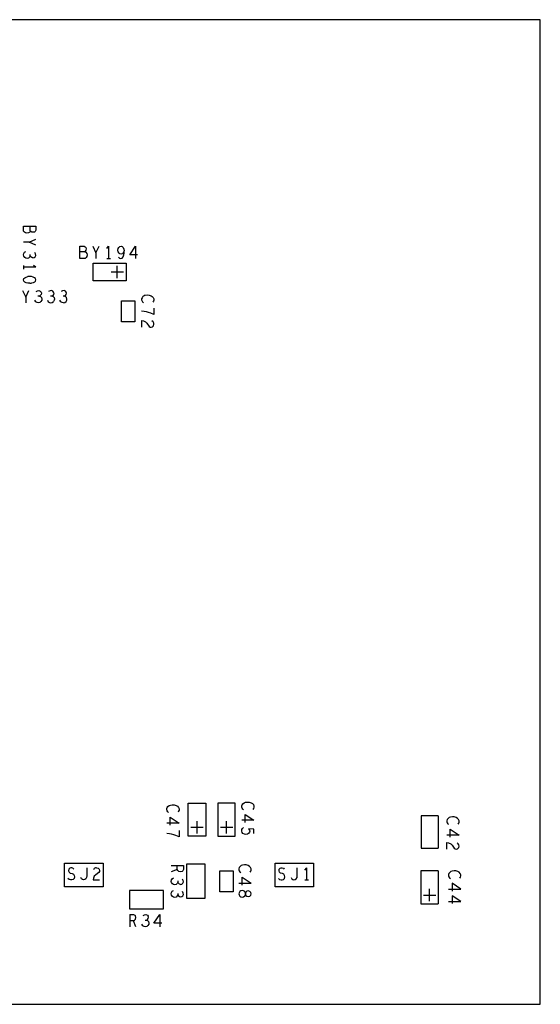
# Model space of a CAD drawing. Extents: x 179 to 509, y 207 to 417.
# Tile 14 of 14: x 381 to 424, y 290 to 370. Entities that reach past the tile are written whole.
import ezdxf

# ---------------------------------------------------------------- set-up
doc = ezdxf.new("R2010")
doc.units = 0
doc.layers.add('RVP8-IFD_G_bassy_art', color=2, linetype='CONTINUOUS')

msp = doc.modelspace()

# ---------------------------------------------------------------- linework, layer by layer
at = {"layer": 'RVP8-IFD_G_bassy_art'}
for points in [[(423.661, 289.786), (423.661, 369.786), (243.661, 369.786), (243.661, 369.786)], [(382.194, 352.625), (382.194, 353.017)], [(382.661, 351.453), (382.111, 351.706), (381.661, 351.706)], [(382.111, 351.706), (382.661, 351.959)], [(386.24, 351.386), (386.582, 351.386), (386.67, 351.336), (386.721, 351.269), (386.746, 351.169), (386.721, 351.053), (386.683, 350.969), (386.632, 350.919), (386.24, 350.919)], [(386.632, 350.919), (386.721, 350.886), (386.797, 350.786), (386.822, 350.669), (386.797, 350.553), (386.746, 350.453), (386.658, 350.386), (386.24, 350.386), (386.24, 351.386)], [(387.298, 351.386), (387.551, 350.836), (387.551, 350.386)], [(387.551, 350.836), (387.804, 351.386)], [(388.419, 351.186), (388.571, 351.386), (388.571, 350.386)], [(389.376, 350.503), (389.464, 350.419), (389.566, 350.386), (389.667, 350.419), (389.756, 350.519), (389.819, 350.669), (389.844, 350.819), (389.844, 351.003), (389.768, 350.853), (389.692, 350.769), (389.591, 350.736), (389.502, 350.753), (389.426, 350.819), (389.363, 350.936), (389.338, 351.053), (389.363, 351.186), (389.414, 351.286), (389.49, 351.353), (389.591, 351.386), (389.68, 351.353), (389.756, 351.286), (389.819, 351.153), (389.844, 351.003)], [(390.294, 350.669), (390.763, 351.386), (390.763, 350.386)], [(381.861, 350.407), (381.761, 350.471), (381.678, 350.572), (381.661, 350.673), (381.678, 350.787), (381.744, 350.889), (381.861, 350.965)], [(382.161, 350.509), (382.078, 350.42), (381.961, 350.395), (381.861, 350.407)], [(382.428, 350.433), (382.328, 350.458), (382.244, 350.521), (382.194, 350.597), (382.161, 350.509)], [(382.194, 350.597), (382.194, 350.711)], [(382.428, 350.433), (382.528, 350.458), (382.611, 350.521), (382.661, 350.635), (382.644, 350.749), (382.578, 350.863)], [(390.928, 350.669), (390.294, 350.669)], [(381.661, 349.818), (381.661, 349.514)], [(382.661, 349.666), (381.661, 349.666)], [(382.661, 349.666), (382.461, 349.818)], [(388.419, 350.386), (388.723, 350.386)], [(389.281, 348.786), (389.281, 349.786)], [(382.161, 348.367), (382.011, 348.38), (381.878, 348.418), (381.778, 348.469), (381.694, 348.545), (381.661, 348.646), (381.694, 348.747), (381.778, 348.823), (381.878, 348.874), (382.011, 348.912)], [(382.628, 348.545), (382.661, 348.646), (382.628, 348.747), (382.544, 348.823), (382.444, 348.874), (382.311, 348.912), (382.161, 348.925), (382.011, 348.912)], [(389.781, 349.286), (388.781, 349.286)], [(382.161, 348.367), (382.311, 348.38)], [(382.628, 348.545), (382.544, 348.469), (382.444, 348.418), (382.311, 348.38)], [(381.588, 347.786), (381.841, 347.236), (381.841, 346.786)], [(381.841, 347.236), (382.094, 347.786)], [(382.95, 347.319), (383.038, 347.286), (383.127, 347.203), (383.152, 347.086), (383.14, 346.986), (383.076, 346.886), (382.975, 346.803), (382.874, 346.786), (382.76, 346.803), (382.658, 346.869), (382.582, 346.986)], [(382.684, 347.703), (382.798, 347.769), (382.912, 347.786), (383.026, 347.736), (383.089, 347.653), (383.114, 347.553), (383.089, 347.453), (383.026, 347.369), (382.95, 347.319), (382.836, 347.319)], [(383.932, 347.786), (383.818, 347.769), (383.704, 347.703)], [(383.97, 347.319), (383.856, 347.319)], [(384.134, 347.553), (384.109, 347.653), (384.046, 347.736), (383.932, 347.786)], [(383.97, 347.319), (384.046, 347.369)], [(384.058, 347.286), (383.97, 347.319)], [(384.134, 347.553), (384.109, 347.453), (384.046, 347.369)], [(384.058, 347.286), (384.147, 347.203), (384.172, 347.086), (384.16, 346.986), (384.096, 346.886)], [(384.99, 347.319), (385.066, 347.369), (385.129, 347.453), (385.154, 347.553), (385.129, 347.653), (385.066, 347.736), (384.952, 347.786), (384.838, 347.769), (384.724, 347.703)], [(384.914, 346.786), (385.015, 346.803), (385.116, 346.886), (385.18, 346.986), (385.192, 347.086), (385.167, 347.203), (385.078, 347.286), (384.99, 347.319), (384.876, 347.319)], [(391.561, 347.397), (391.461, 347.359), (391.361, 347.283), (391.294, 347.195), (391.261, 347.106), (391.261, 347.017), (391.294, 346.929), (391.344, 346.853), (391.411, 346.789)], [(391.561, 347.397), (391.711, 347.423), (391.861, 347.41), (392.028, 347.359), (392.128, 347.296), (392.211, 347.207), (392.261, 347.093), (392.261, 346.992), (392.228, 346.903), (392.178, 346.827)], [(383.602, 346.986), (383.678, 346.869), (383.78, 346.803), (383.894, 346.786), (383.995, 346.803), (384.096, 346.886)], [(384.914, 346.786), (384.8, 346.803), (384.698, 346.869), (384.622, 346.986)], [(392.261, 346.339), (392.261, 345.833), (392.011, 345.934), (391.828, 345.997), (391.661, 346.048), (391.478, 346.086), (391.261, 346.111)], [(391.261, 345.332), (391.411, 345.307), (391.578, 345.231), (391.694, 345.117), (391.861, 344.863), (391.944, 344.813), (392.044, 344.8), (392.144, 344.825), (392.228, 344.914), (392.261, 345.041), (392.244, 345.142), (392.194, 345.231), (392.094, 345.307)], [(391.261, 345.332), (391.261, 344.8)], [(393.451, 305.369), (393.384, 305.433), (393.334, 305.509), (393.301, 305.597), (393.301, 305.686), (393.334, 305.775), (393.401, 305.863), (393.501, 305.939), (393.601, 305.977), (393.751, 306.003), (393.901, 305.99), (394.068, 305.939), (394.168, 305.876), (394.251, 305.787), (394.301, 305.673), (394.301, 305.572), (394.268, 305.483), (394.218, 305.407)], [(399.541, 305.589), (399.474, 305.653), (399.424, 305.729), (399.391, 305.817), (399.391, 305.906), (399.424, 305.995), (399.491, 306.083), (399.591, 306.159), (399.691, 306.197), (399.841, 306.223), (399.991, 306.21), (400.158, 306.159), (400.258, 306.096), (400.341, 306.007), (400.391, 305.893), (400.391, 305.792), (400.358, 305.703), (400.308, 305.627)], [(393.584, 304.349), (393.584, 304.983), (394.301, 304.514), (393.301, 304.514)], [(399.674, 304.569), (399.674, 305.203), (400.391, 304.734), (399.391, 304.734)], [(413.971, 305.106), (413.971, 302.466), (415.351, 302.466)], [(415.351, 305.106), (413.971, 305.106)], [(415.351, 305.106), (415.351, 302.466)], [(416.978, 304.427), (417.028, 304.503), (417.061, 304.592), (417.061, 304.693), (417.011, 304.807), (416.928, 304.896), (416.828, 304.959), (416.661, 305.01), (416.511, 305.023), (416.361, 304.997), (416.261, 304.959), (416.161, 304.883), (416.094, 304.795), (416.061, 304.706), (416.061, 304.617), (416.094, 304.529), (416.144, 304.453), (416.211, 304.389)], [(395.261, 304.166), (396.261, 304.166)], [(395.761, 303.666), (395.761, 304.666)], [(397.661, 304.166), (398.661, 304.166)], [(398.161, 303.666), (398.161, 304.666)], [(400.391, 303.676), (400.391, 304.018), (399.958, 304.056), (400.024, 303.942), (400.041, 303.853), (400.024, 303.765), (399.958, 303.676), (399.874, 303.613), (399.741, 303.587), (399.608, 303.6), (399.491, 303.663), (399.424, 303.752), (399.391, 303.866), (399.408, 303.98), (399.458, 304.069), (399.541, 304.145)], [(416.344, 303.369), (416.344, 304.003), (417.061, 303.534)], [(394.301, 303.393), (394.051, 303.494), (393.868, 303.557), (393.701, 303.608), (393.518, 303.646), (393.301, 303.671)], [(394.301, 303.899), (394.301, 303.393)], [(417.061, 303.534), (416.061, 303.534)], [(416.061, 302.4), (416.061, 302.932), (416.211, 302.907), (416.378, 302.831), (416.494, 302.717), (416.661, 302.463), (416.744, 302.413), (416.844, 302.4), (416.944, 302.425), (417.028, 302.514), (417.061, 302.641), (417.044, 302.742), (416.994, 302.831), (416.894, 302.907)], [(385.756, 300.769), (385.68, 300.853), (385.592, 300.886), (385.503, 300.886), (385.414, 300.836), (385.351, 300.753)], [(386.814, 300.886), (386.814, 300.219), (386.789, 300.086)], [(387.606, 300.886), (387.733, 300.853), (387.822, 300.769), (387.847, 300.669), (387.834, 300.569), (387.784, 300.486), (387.53, 300.319), (387.416, 300.203), (387.34, 300.036), (387.315, 299.886), (387.847, 299.886)], [(387.606, 300.886), (387.505, 300.869), (387.416, 300.819), (387.34, 300.719)], [(393.661, 301.059), (394.661, 301.059), (394.661, 300.743), (394.611, 300.641), (394.544, 300.578), (394.411, 300.553)], [(394.144, 300.743), (394.144, 301.059)], [(400.078, 300.527), (400.128, 300.603), (400.161, 300.692), (400.161, 300.793), (400.111, 300.907), (400.028, 300.996), (399.928, 301.059), (399.761, 301.11), (399.611, 301.123), (399.461, 301.097), (399.361, 301.059), (399.261, 300.983), (399.194, 300.895), (399.161, 300.806), (399.161, 300.717), (399.194, 300.629), (399.244, 300.553), (399.311, 300.489)], [(402.793, 299.936), (402.869, 300.019), (402.907, 300.136), (402.882, 300.253), (402.818, 300.353), (402.704, 300.419), (402.552, 300.453), (402.464, 300.519), (402.426, 300.636), (402.451, 300.753), (402.514, 300.836), (402.603, 300.886), (402.692, 300.886), (402.78, 300.853), (402.856, 300.769)], [(403.813, 299.986), (403.889, 300.086), (403.914, 300.219), (403.914, 300.886)], [(404.529, 300.686), (404.681, 300.886)], [(404.681, 299.886), (404.681, 300.886)], [(385.769, 300.019), (385.693, 299.936), (385.592, 299.886), (385.49, 299.886), (385.376, 299.936), (385.275, 300.019)], [(385.351, 300.753), (385.326, 300.636), (385.364, 300.519), (385.452, 300.453), (385.604, 300.419), (385.718, 300.353), (385.782, 300.253), (385.807, 300.136), (385.769, 300.019)], [(386.789, 300.086), (386.713, 299.986), (386.637, 299.919), (386.536, 299.886), (386.447, 299.919), (386.371, 299.986), (386.308, 300.086)], [(394.411, 300.553), (394.278, 300.578), (394.194, 300.654), (394.144, 300.743), (393.661, 300.553)], [(394.428, 299.533), (394.328, 299.558), (394.244, 299.621), (394.194, 299.697), (394.161, 299.609), (394.078, 299.52), (393.961, 299.495), (393.861, 299.507), (393.761, 299.571), (393.678, 299.672), (393.661, 299.773), (393.678, 299.887), (393.744, 299.989), (393.861, 300.065)], [(399.444, 299.469), (399.444, 300.103), (400.161, 299.634)], [(402.375, 300.019), (402.476, 299.936)], [(403.408, 300.086), (403.471, 299.986)], [(413.951, 300.626), (413.951, 297.946), (415.371, 297.946)], [(415.371, 300.626), (413.951, 300.626)], [(415.371, 300.626), (415.371, 297.946)], [(416.651, 300.643), (416.501, 300.617), (416.401, 300.579), (416.301, 300.503), (416.234, 300.415), (416.201, 300.326), (416.201, 300.237), (416.234, 300.149), (416.284, 300.073), (416.351, 300.009)], [(417.118, 300.047), (417.168, 300.123), (417.201, 300.212), (417.201, 300.313), (417.151, 300.427), (417.068, 300.516), (416.968, 300.579), (416.801, 300.63), (416.651, 300.643)], [(394.194, 299.811), (394.194, 299.697)], [(394.428, 299.533), (394.528, 299.558), (394.611, 299.621), (394.661, 299.735), (394.644, 299.849), (394.578, 299.963)], [(399.161, 299.634), (400.161, 299.634)], [(402.476, 299.936), (402.59, 299.886), (402.692, 299.886), (402.793, 299.936)], [(403.471, 299.986), (403.547, 299.919), (403.636, 299.886), (403.737, 299.919), (403.813, 299.986)], [(404.529, 299.886), (404.833, 299.886)], [(416.201, 299.154), (417.201, 299.154), (416.484, 299.623)], [(416.484, 299.623), (416.484, 298.989)], [(393.678, 298.652), (393.661, 298.753), (393.678, 298.867), (393.744, 298.969), (393.861, 299.045)], [(394.194, 298.791), (394.194, 298.677), (394.161, 298.589), (394.078, 298.5), (393.961, 298.475), (393.861, 298.487), (393.761, 298.551), (393.678, 298.652)], [(394.194, 298.677), (394.244, 298.601), (394.328, 298.538), (394.428, 298.513), (394.528, 298.538), (394.611, 298.601), (394.661, 298.715), (394.644, 298.829), (394.578, 298.943)], [(414.161, 298.666), (415.161, 298.666), (415.161, 298.666)], [(414.661, 298.166), (414.661, 299.166)], [(416.201, 298.134), (417.201, 298.134), (416.484, 298.603)], [(416.484, 298.603), (416.484, 297.969)], [(390.288, 297.086), (390.604, 297.086), (390.706, 297.036), (390.769, 296.969)], [(390.288, 297.086), (390.288, 296.086)], [(390.604, 296.569), (390.693, 296.619), (390.769, 296.703), (390.794, 296.836), (390.769, 296.969)], [(391.384, 297.003), (391.498, 297.069), (391.612, 297.086), (391.726, 297.036), (391.789, 296.953)], [(391.536, 296.619), (391.65, 296.619), (391.726, 296.669), (391.789, 296.753), (391.814, 296.853), (391.789, 296.953)], [(392.264, 296.369), (392.733, 297.086), (392.733, 296.086)], [(390.794, 296.086), (390.604, 296.569), (390.288, 296.569)], [(391.852, 296.386), (391.84, 296.286), (391.776, 296.186), (391.675, 296.103), (391.574, 296.086), (391.46, 296.103), (391.358, 296.169), (391.282, 296.286)], [(391.65, 296.619), (391.738, 296.586), (391.827, 296.503), (391.852, 296.386)], [(392.898, 296.369), (392.264, 296.369)], [(243.661, 289.786), (423.661, 289.786)]]:
    msp.add_lwpolyline(points, dxfattribs=at)
for points in [[(382.544, 352.536), (382.444, 352.511), (382.328, 352.536), (382.244, 352.574), (382.194, 352.625), (382.161, 352.536), (382.061, 352.46), (381.944, 352.435), (381.828, 352.46), (381.728, 352.511), (381.661, 352.599), (381.661, 353.017), (382.661, 353.017), (382.661, 352.675), (382.611, 352.587), (382.544, 352.536)], [(390.001, 348.576), (387.321, 348.576), (387.321, 349.996), (390.001, 349.996), (390.001, 348.576)], [(390.711, 345.236), (389.611, 345.236), (389.611, 346.936), (390.711, 346.936), (390.711, 345.236)], [(396.471, 303.446), (395.051, 303.446), (395.051, 306.126), (396.471, 306.126), (396.471, 303.446)], [(398.871, 303.446), (398.871, 306.126), (397.451, 306.126), (397.451, 303.446), (398.871, 303.446)], [(385.001, 299.326), (385.001, 301.246), (388.121, 301.246), (388.121, 299.326), (385.001, 299.326)], [(394.911, 298.406), (396.411, 298.406), (396.411, 301.166), (394.911, 301.166), (394.911, 298.406)], [(402.101, 299.326), (402.101, 301.246), (405.221, 301.246), (405.221, 299.326), (402.101, 299.326)], [(397.611, 298.936), (397.611, 300.636), (398.711, 300.636), (398.711, 298.936), (397.611, 298.936)], [(390.281, 299.036), (390.281, 297.536), (393.041, 297.536), (393.041, 299.036), (390.281, 299.036)], [(399.161, 298.766), (399.178, 298.677), (399.228, 298.576), (399.311, 298.513), (399.428, 298.487), (399.544, 298.513), (399.644, 298.589), (399.694, 298.703), (399.694, 298.829), (399.694, 298.703), (399.728, 298.627), (399.811, 298.563), (399.928, 298.538), (400.044, 298.576), (400.128, 298.665), (400.161, 298.766), (400.128, 298.867), (400.044, 298.956), (399.928, 298.994), (399.811, 298.969), (399.728, 298.905), (399.694, 298.829), (399.644, 298.943), (399.544, 299.019), (399.428, 299.045), (399.311, 299.019), (399.228, 298.956), (399.178, 298.855), (399.161, 298.766)]]:
    msp.add_lwpolyline(points, close=True, dxfattribs=at)

doc.saveas('drawing.dxf')
